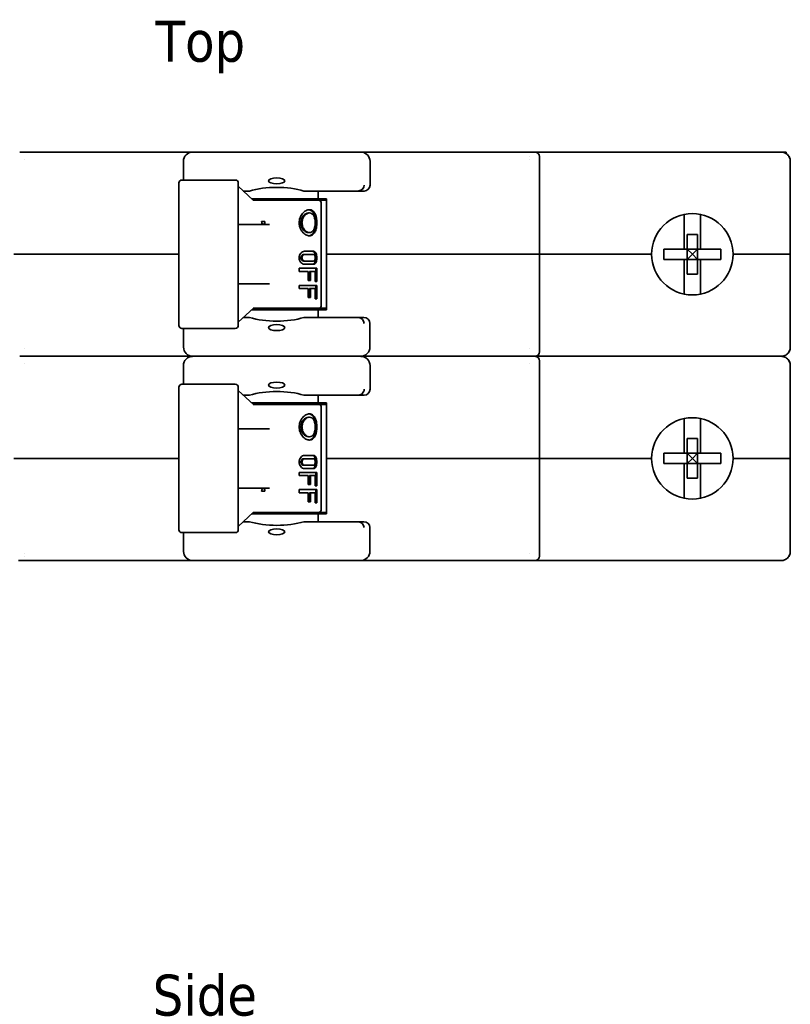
# Model space of a CAD drawing. Header units: millimetres. Extents: x 204 to 381, y 79 to 249.
# Tile 7 of 7: x 315 to 381, y 165 to 249. Entities that reach past the tile are written whole.
import ezdxf

# ---------------------------------------------------------------- set-up
doc = ezdxf.new("R2010")
doc.units = ezdxf.units.MM
doc.layers.add('Symbol (ISO)', color=7, linetype='Continuous', lineweight=25)
doc.layers.add('Visible (ISO)', color=7, linetype='Continuous', lineweight=35)
doc.styles.add('Label Text (ISO)', font='TAHOMA.TTF')

msp = doc.modelspace()

# ---------------------------------------------------------------- linework, layer by layer
at = {"layer": 'Visible (ISO)'}
for p, q in [((314.973, 237.58), (329.762, 237.58)), ((314.973, 237.58), (329.762, 237.58)), ((315.346, 236.95), (315.346, 236.95)), ((328.975, 235.192), (328.975, 236.793)), ((344.161, 237.58), (329.762, 237.58)), ((344.161, 237.58), (358.951, 237.58)), ((344.161, 237.58), (358.951, 237.58)), ((344.948, 236.793), (344.948, 234.76)), ((358.577, 237.235), (358.577, 237.235)), ((358.577, 236.95), (358.577, 236.95)), ((358.951, 237.58), (359.06, 237.58)), ((379.71, 237.58), (359.06, 237.58)), ((359.441, 228.842), (359.441, 237.199)), ((379.71, 237.58), (380.116, 237.58)), ((380.116, 237.58), (380.545, 237.58)), ((380.545, 237.453), (380.545, 237.58)), ((380.904, 228.842), (380.904, 236.793)), ((328.844, 235.192), (333.416, 235.192)), ((328.59, 222.746), (328.59, 234.938)), ((333.67, 222.746), (333.67, 234.938)), ((334.97, 233.451), (333.67, 234.656)), ((334.106, 234.252), (334.64, 234.252)), ((339.283, 234.252), (343.938, 234.252)), ((340.518, 234.252), (340.518, 233.592)), ((344.44, 234.252), (343.938, 234.252)), ((334.818, 233.592), (340.518, 233.592)), ((335.453, 233.465), (334.955, 233.465)), ((336.016, 233.465), (335.453, 233.465)), ((335.692, 233.592), (335.692, 233.465)), ((336.016, 233.465), (340.518, 233.465)), ((336.962, 233.592), (336.962, 233.465)), ((338.232, 233.592), (338.232, 233.465)), ((339.502, 233.592), (339.502, 233.465)), ((340.518, 233.592), (341.229, 233.592)), ((340.576, 233.465), (340.518, 233.465)), ((341.121, 233.465), (340.576, 233.465)), ((340.772, 233.592), (340.772, 233.465)), ((341.229, 233.465), (341.121, 233.465)), ((341.229, 228.842), (341.229, 233.592)), ((340.772, 224.474), (340.772, 233.211)), ((339.668, 232.373), (339.762, 232.373)), ((371.823, 229.287), (371.823, 232.251)), ((373.22, 232.251), (373.22, 229.287)), ((333.706, 231.255), (333.706, 231.255)), ((333.737, 231.382), (333.737, 231.382)), ((333.737, 231.382), (336.345, 231.382)), ((335.948, 231.636), (335.667, 231.636)), ((339.668, 230.697), (339.762, 230.697)), ((372.077, 229.287), (372.077, 230.541)), ((372.077, 230.541), (372.966, 230.541)), ((372.966, 229.287), (372.966, 230.541)), ((371.823, 229.287), (370.09, 229.287)), ((372.077, 229.287), (371.823, 229.287)), ((372.077, 229.287), (372.966, 229.287)), ((372.077, 229.287), (372.522, 228.842)), ((372.077, 228.398), (372.077, 229.287)), ((372.522, 228.842), (372.966, 229.287)), ((373.22, 229.287), (372.966, 229.287)), ((372.966, 228.398), (372.966, 229.287)), ((374.954, 229.287), (373.22, 229.287)), ((315.676, 228.842), (314.483, 228.842)), ((314.483, 228.842), (315.676, 228.842)), ((328.59, 228.842), (315.676, 228.842)), ((328.59, 228.842), (315.676, 228.842)), ((339.258, 228.817), (339.353, 228.817)), ((339.353, 229.096), (340.11, 229.096)), ((340.11, 228.817), (339.353, 228.817)), ((358.247, 228.842), (341.229, 228.842)), ((341.229, 228.842), (341.229, 224.093)), ((358.247, 228.842), (341.229, 228.842)), ((359.441, 228.842), (358.247, 228.842)), ((358.247, 228.842), (359.441, 228.842)), ((369.042, 228.842), (359.441, 228.842)), ((359.441, 228.842), (359.441, 220.486)), ((369.042, 228.842), (359.441, 228.842)), ((371.823, 228.398), (370.09, 228.398)), ((372.077, 228.398), (371.823, 228.398)), ((371.823, 225.433), (371.823, 228.398)), ((372.522, 228.842), (372.077, 228.398)), ((372.077, 227.144), (372.077, 228.398)), ((372.077, 228.398), (372.966, 228.398)), ((372.966, 228.398), (372.522, 228.842)), ((372.966, 227.144), (372.966, 228.398)), ((373.22, 228.398), (372.966, 228.398)), ((373.22, 228.398), (373.22, 225.433)), ((374.954, 228.398), (373.22, 228.398)), ((379.71, 228.842), (376.001, 228.842)), ((379.71, 228.842), (376.001, 228.842)), ((380.904, 228.842), (379.71, 228.842)), ((379.71, 228.842), (380.904, 228.842)), ((380.904, 228.842), (380.904, 220.892)), ((338.881, 227.369), (338.881, 227.649)), ((338.881, 227.649), (340.397, 227.649)), ((339.353, 228.258), (339.258, 228.258)), ((339.353, 228.258), (340.11, 228.258)), ((340.11, 227.979), (339.353, 227.979)), ((340.299, 227.649), (340.299, 226.506)), ((340.397, 226.506), (340.397, 227.649)), ((339.665, 227.369), (338.881, 227.369)), ((339.665, 226.607), (339.665, 227.369)), ((339.761, 226.607), (339.761, 227.369)), ((339.761, 227.369), (339.855, 227.369)), ((340.262, 227.369), (339.855, 227.369)), ((339.855, 226.607), (339.855, 227.369)), ((340.262, 226.506), (340.262, 227.369)), ((372.077, 227.144), (372.966, 227.144)), ((336.345, 226.302), (333.737, 226.302)), ((338.881, 225.896), (338.881, 226.175)), ((338.881, 226.175), (340.397, 226.175)), ((339.665, 225.896), (338.881, 225.896)), ((339.855, 226.607), (339.665, 226.607)), ((339.665, 225.134), (339.665, 225.896)), ((339.761, 225.134), (339.761, 225.896)), ((339.761, 225.896), (339.855, 225.896)), ((340.262, 225.896), (339.855, 225.896)), ((339.855, 225.134), (339.855, 225.896)), ((340.397, 226.506), (340.262, 226.506)), ((340.262, 225.032), (340.262, 225.896)), ((340.299, 226.175), (340.299, 225.032)), ((340.397, 225.032), (340.397, 226.175)), ((339.855, 225.134), (339.665, 225.134)), ((340.397, 225.032), (340.262, 225.032)), ((340.299, 225.667), (340.397, 225.667)), ((333.67, 223.029), (334.97, 224.234)), ((334.955, 224.22), (335.453, 224.22)), ((335.453, 224.22), (336.016, 224.22)), ((335.692, 224.093), (335.692, 224.22)), ((340.518, 224.22), (336.016, 224.22)), ((336.962, 224.093), (336.962, 224.22)), ((337.89, 224.22), (337.886, 224.093)), ((340.518, 224.22), (340.576, 224.22)), ((340.576, 224.22), (341.121, 224.22)), ((341.121, 224.22), (341.229, 224.22)), ((334.105, 223.432), (334.639, 223.432)), ((340.518, 224.093), (334.818, 224.093)), ((339.285, 223.432), (343.927, 223.432)), ((341.229, 224.093), (340.518, 224.093)), ((340.518, 223.432), (340.518, 224.093)), ((344.429, 223.432), (343.927, 223.432)), ((333.416, 222.492), (328.844, 222.492)), ((328.986, 222.492), (328.986, 220.892)), ((344.937, 222.924), (344.937, 220.892)), ((329.762, 220.105), (314.973, 220.105)), ((314.973, 220.105), (329.762, 220.105)), ((315.346, 220.735), (315.346, 220.735)), ((344.161, 220.105), (329.762, 220.105)), ((358.951, 220.105), (344.161, 220.105)), ((344.161, 220.105), (358.951, 220.105)), ((358.577, 220.735), (358.577, 220.735)), ((358.951, 220.105), (359.06, 220.105)), ((358.951, 220.105), (358.951, 220.105)), ((359.06, 220.105), (358.951, 220.105)), ((379.71, 220.105), (359.06, 220.105)), ((359.06, 220.105), (379.71, 220.105)), ((379.71, 220.105), (380.116, 220.105)), ((380.116, 220.105), (379.71, 220.105)), ((315.346, 219.475), (315.346, 219.475)), ((328.975, 217.717), (328.975, 219.317)), ((344.948, 219.317), (344.948, 217.284)), ((358.577, 219.475), (358.577, 219.475)), ((359.441, 211.367), (359.441, 219.724)), ((380.904, 211.367), (380.904, 219.317)), ((328.59, 205.271), (328.59, 217.463)), ((328.844, 217.717), (333.416, 217.717)), ((333.67, 205.271), (333.67, 217.463)), ((334.97, 215.976), (333.67, 217.181)), ((334.106, 216.776), (334.64, 216.776)), ((339.283, 216.776), (343.938, 216.776)), ((340.518, 216.776), (340.518, 216.117)), ((344.44, 216.776), (343.938, 216.776)), ((334.818, 216.117), (340.518, 216.117)), ((335.453, 215.99), (334.955, 215.99)), ((336.016, 215.99), (335.453, 215.99)), ((335.692, 216.117), (335.692, 215.99)), ((336.016, 215.99), (340.518, 215.99)), ((336.962, 216.117), (336.962, 215.99)), ((338.232, 216.117), (338.232, 215.99)), ((339.502, 216.117), (339.502, 215.99)), ((340.518, 216.117), (341.229, 216.117)), ((340.576, 215.99), (340.518, 215.99)), ((341.121, 215.99), (340.576, 215.99)), ((340.772, 216.117), (340.772, 215.99)), ((340.772, 206.998), (340.772, 215.736)), ((341.229, 215.99), (341.121, 215.99)), ((341.229, 211.367), (341.229, 216.117)), ((339.668, 214.898), (339.762, 214.898)), ((371.823, 211.812), (371.823, 214.776)), ((373.22, 214.776), (373.22, 211.812)), ((333.706, 213.78), (333.706, 213.78)), ((333.737, 213.907), (333.737, 213.907)), ((333.737, 213.907), (336.345, 213.907)), ((339.668, 213.221), (339.762, 213.221)), ((372.077, 211.812), (372.077, 213.065)), ((372.077, 213.065), (372.966, 213.065)), ((372.966, 211.812), (372.966, 213.065)), ((339.353, 211.621), (340.11, 211.621)), ((371.823, 211.812), (370.09, 211.812)), ((372.077, 211.812), (371.823, 211.812)), ((372.077, 211.812), (372.966, 211.812)), ((372.077, 211.812), (372.522, 211.367)), ((372.077, 210.923), (372.077, 211.812)), ((372.522, 211.367), (372.966, 211.812)), ((373.22, 211.812), (372.966, 211.812)), ((372.966, 210.923), (372.966, 211.812)), ((374.954, 211.812), (373.22, 211.812)), ((315.676, 211.367), (314.483, 211.367)), ((314.483, 211.367), (315.676, 211.367)), ((328.59, 211.367), (315.676, 211.367)), ((328.59, 211.367), (315.676, 211.367)), ((339.258, 211.342), (339.353, 211.342)), ((339.353, 210.783), (339.258, 210.783)), ((340.11, 211.342), (339.353, 211.342)), ((339.353, 210.783), (340.11, 210.783)), ((358.247, 211.367), (341.229, 211.367)), ((341.229, 211.367), (341.229, 206.617)), ((358.247, 211.367), (341.229, 211.367)), ((359.441, 211.367), (358.247, 211.367)), ((358.247, 211.367), (359.441, 211.367)), ((369.042, 211.367), (359.441, 211.367)), ((359.441, 211.367), (359.441, 203.011)), ((369.042, 211.367), (359.441, 211.367)), ((371.823, 210.923), (370.09, 210.923)), ((372.077, 210.923), (371.823, 210.923)), ((371.823, 207.958), (371.823, 210.923)), ((372.522, 211.367), (372.077, 210.923)), ((372.077, 209.669), (372.077, 210.923)), ((372.077, 210.923), (372.966, 210.923)), ((372.966, 210.923), (372.522, 211.367)), ((372.966, 209.669), (372.966, 210.923)), ((373.22, 210.923), (372.966, 210.923)), ((373.22, 210.923), (373.22, 207.958)), ((374.954, 210.923), (373.22, 210.923)), ((379.71, 211.367), (376.001, 211.367)), ((379.71, 211.367), (376.001, 211.367)), ((380.904, 211.367), (379.71, 211.367)), ((379.71, 211.367), (380.904, 211.367)), ((380.904, 211.367), (380.904, 203.417)), ((338.881, 209.894), (338.881, 210.173)), ((338.881, 210.173), (340.397, 210.173)), ((339.665, 209.894), (338.881, 209.894)), ((340.11, 210.504), (339.353, 210.504)), ((339.665, 209.132), (339.665, 209.894)), ((339.761, 209.132), (339.761, 209.894)), ((339.761, 209.894), (339.855, 209.894)), ((340.262, 209.894), (339.855, 209.894)), ((339.855, 209.132), (339.855, 209.894)), ((340.262, 209.03), (340.262, 209.894)), ((340.299, 209.03), (340.299, 210.173)), ((340.397, 209.03), (340.397, 210.173)), ((339.855, 209.132), (339.665, 209.132)), ((340.397, 209.03), (340.262, 209.03)), ((372.077, 209.669), (372.966, 209.669)), ((336.345, 208.827), (333.737, 208.827)), ((333.737, 208.827), (333.737, 208.827)), ((335.667, 208.573), (335.948, 208.573)), ((338.881, 208.421), (338.881, 208.7)), ((338.881, 208.7), (340.397, 208.7)), ((339.665, 208.421), (338.881, 208.421)), ((339.665, 207.659), (339.665, 208.421)), ((339.761, 207.659), (339.761, 208.421)), ((339.761, 208.421), (339.855, 208.421)), ((340.262, 208.421), (339.855, 208.421)), ((339.855, 207.659), (339.855, 208.421)), ((340.262, 207.557), (340.262, 208.421)), ((340.299, 208.7), (340.299, 207.557)), ((340.299, 208.192), (340.397, 208.192)), ((340.397, 207.557), (340.397, 208.7)), ((339.855, 207.659), (339.665, 207.659)), ((340.397, 207.557), (340.262, 207.557)), ((333.67, 205.554), (334.97, 206.758)), ((340.518, 206.617), (334.818, 206.617)), ((334.955, 206.744), (335.453, 206.744)), ((335.453, 206.744), (336.016, 206.744)), ((335.692, 206.617), (335.692, 206.744)), ((340.518, 206.744), (336.016, 206.744)), ((336.962, 206.617), (336.962, 206.744)), ((337.89, 206.744), (337.886, 206.617)), ((340.518, 206.744), (340.576, 206.744)), ((341.229, 206.617), (340.518, 206.617)), ((340.518, 205.957), (340.518, 206.617)), ((340.576, 206.744), (341.121, 206.744)), ((341.121, 206.744), (341.229, 206.744)), ((334.105, 205.957), (334.639, 205.957)), ((339.285, 205.957), (343.927, 205.957)), ((344.429, 205.957), (343.927, 205.957)), ((333.416, 205.017), (328.844, 205.017)), ((328.986, 205.017), (328.986, 203.417)), ((344.937, 205.449), (344.937, 203.417)), ((315.346, 203.26), (315.346, 203.26)), ((358.577, 203.26), (358.577, 203.26)), ((314.864, 202.63), (314.973, 202.63)), ((329.773, 202.63), (314.973, 202.63)), ((329.773, 202.63), (314.973, 202.63)), ((315.346, 202.975), (315.346, 202.975)), ((329.773, 202.63), (344.15, 202.63)), ((358.951, 202.63), (344.15, 202.63)), ((358.951, 202.63), (344.15, 202.63)), ((359.06, 202.63), (358.951, 202.63)), ((379.71, 202.63), (359.06, 202.63)), ((379.71, 202.63), (380.116, 202.63)), ((380.116, 202.63), (380.116, 202.63))]:
    msp.add_line(p, q, dxfattribs=at)
for centre, radius, start, end in [((329.762, 236.793), 0.787, 90, 180), ((344.161, 236.793), 0.787, 0, 90), ((359.06, 237.199), 0.381, 0, 89.99995), ((328.844, 234.938), 0.254, 89.99981, 180), ((333.416, 234.938), 0.254, 0, 90.00019), ((344.44, 234.76), 0.508, 270, 0), ((340.518, 233.211), 0.254, 0, 89.99993), ((372.522, 228.842), 3.48, 0, 180), ((372.522, 228.842), 3.48, 180, 0), ((340.518, 224.474), 0.254, 270.00007, 0), ((344.429, 222.924), 0.508, 0, 90), ((328.844, 222.746), 0.254, 180, 270.00019), ((333.416, 222.746), 0.254, 269.99981, 0), ((329.773, 220.892), 0.787, 180, 270), ((344.15, 220.892), 0.787, 270, 0), ((329.762, 219.317), 0.787, 90, 180), ((344.161, 219.317), 0.787, 0, 90), ((359.06, 220.486), 0.381, 270.00004, 0), ((359.06, 219.724), 0.381, 0, 89.99995), ((328.844, 217.463), 0.254, 89.99981, 180), ((333.416, 217.463), 0.254, 0, 90.00019), ((344.44, 217.284), 0.508, 270, 0), ((340.518, 215.736), 0.254, 0, 89.99993), ((372.522, 211.367), 3.48, 0, 180), ((372.522, 211.367), 3.48, 180, 0), ((340.518, 206.998), 0.254, 270.00007, 0), ((344.429, 205.449), 0.508, 0, 90), ((328.844, 205.271), 0.254, 180, 270.00019), ((333.416, 205.271), 0.254, 269.99981, 0), ((329.773, 203.417), 0.787, 180, 270), ((344.15, 203.417), 0.787, 270, 0), ((359.06, 203.011), 0.381, 270.00004, 0)]:
    msp.add_arc(centre, radius, start, end, dxfattribs=at)
for centre, major_axis, ratio, start_param, end_param in [((380.116, 237.199), (0, 0.381), 0.5, 6.283147, 6.283181), ((336.962, 233.272), (-3.556, 0), 0.363755, 4.000947, 5.423831), ((343.174, 234.961), (-0.977, 0.628), 0.338956, 2.656224, 2.757236), ((343.972, 234.759), (0.199, 0.473), 0.915569, 3.62882, 5.081596), ((335.881, 231.636), (0, -0.254), 0.841552, 4.712389, 6.283185), ((335.881, 231.636), (0, -0.254), 0.265988, 0, 1.570796), ((374.356, 228.842), (0, 8.067), 0.529662, 1.515665, 1.625928), ((370.687, 228.842), (0, -8.067), 0.529662, 1.515665, 1.625928), ((336.962, 224.412), (3.556, 0), 0.36397, 4.000521, 5.424257), ((343.174, 222.734), (0.965, 0.617), 0.34045, 0.387511, 0.489472), ((343.961, 222.925), (-0.199, 0.473), 0.915412, 4.343383, 5.795969), ((380.116, 220.486), (0, -0.381), 0.5, 6.283145, 6.283193), ((380.116, 219.724), (0, 0.381), 0.5, 6.283133, 6.283189), ((336.962, 215.797), (-3.556, 0), 0.363755, 4.000947, 5.423831), ((343.174, 217.486), (-0.977, 0.628), 0.338956, 2.656224, 2.757236), ((374.356, 211.367), (0, 8.067), 0.529662, 1.515665, 1.625928), ((370.687, 211.367), (0, -8.067), 0.529662, 1.515665, 1.625928), ((335.881, 208.573), (0, 0.254), 0.841552, 0, 1.570796), ((335.881, 208.573), (0, 0.254), 0.265988, 4.712389, 6.283185), ((336.962, 206.937), (3.556, 0), 0.36397, 4.000521, 5.424257), ((343.174, 205.258), (0.965, 0.617), 0.34045, 0.387511, 0.489472), ((343.961, 205.45), (-0.199, 0.473), 0.915412, 4.343383, 5.795969), ((380.116, 203.011), (0, -0.381), 0.5, 0.00001, 0.000053)]:
    msp.add_ellipse(centre, major_axis=major_axis, ratio=ratio, start_param=start_param, end_param=end_param, dxfattribs=at)
for centre, major_axis, ratio in [((336.962, 235.12), (0.699, 0), 0.363755), ((336.962, 222.563), (0.698, 0), 0.36397), ((336.962, 217.645), (0.699, 0), 0.363755), ((336.962, 205.088), (0.698, 0), 0.36397)]:
    msp.add_ellipse(centre, major_axis=major_axis, ratio=ratio, dxfattribs=at)
for points in [[(314.973, 237.58), (314.973, 237.58), (314.973, 237.58), (314.973, 237.58)], [(358.951, 237.58), (358.951, 237.58), (358.951, 237.58), (358.951, 237.58)], [(380.118, 237.58), (380.123, 237.58), (380.128, 237.58), (380.132, 237.58)], [(380.287, 237.561), (380.323, 237.553), (380.359, 237.543), (380.393, 237.53)], [(380.753, 237.256), (380.812, 237.174), (380.855, 237.082), (380.879, 236.988)], [(333.737, 226.302), (333.715, 226.302), (333.691, 226.297), (333.67, 226.287)], [(314.973, 220.105), (314.973, 220.105), (314.973, 220.105), (314.973, 220.105)], [(358.951, 220.105), (358.951, 220.105), (358.951, 220.105), (358.951, 220.105)], [(380.116, 220.105), (380.116, 220.105), (380.116, 220.105), (380.116, 220.105)], [(380.127, 220.105), (380.124, 220.105), (380.121, 220.105), (380.118, 220.105)], [(380.118, 220.105), (380.123, 220.105), (380.127, 220.105), (380.132, 220.105)], [(380.39, 220.154), (380.356, 220.141), (380.321, 220.131), (380.285, 220.123)], [(380.287, 220.086), (380.323, 220.078), (380.359, 220.067), (380.393, 220.054)], [(380.879, 220.697), (380.855, 220.603), (380.812, 220.51), (380.753, 220.429)], [(380.753, 219.78), (380.812, 219.699), (380.855, 219.607), (380.879, 219.513)], [(333.737, 208.827), (333.715, 208.827), (333.691, 208.822), (333.67, 208.812)], [(380.879, 203.222), (380.855, 203.127), (380.812, 203.035), (380.753, 202.953)], [(358.951, 202.63), (358.951, 202.63), (358.951, 202.63), (358.951, 202.63)], [(380.128, 202.63), (380.125, 202.63), (380.121, 202.63), (380.118, 202.63)], [(380.39, 202.679), (380.356, 202.666), (380.321, 202.656), (380.285, 202.648)]]:
    msp.add_open_spline(points, degree=3, dxfattribs=at)
for points, knots in [([(380.116, 237.58), (380.171, 237.58), (380.226, 237.574), (380.28, 237.563), (380.283, 237.562), (380.285, 237.562), (380.287, 237.561)], [0.0000351, 0.0000351, 0.0000351, 0.0000351, 0.1428571, 0.1428571, 0.1428571, 0.1485387, 0.1485387, 0.1485387, 0.1485387]), ([(380.393, 237.53), (380.409, 237.524), (380.425, 237.517), (380.44, 237.51), (380.492, 237.487), (380.541, 237.458), (380.588, 237.423), (380.635, 237.388), (380.678, 237.347), (380.717, 237.302), (380.755, 237.256), (380.789, 237.206), (380.817, 237.151), (380.845, 237.097), (380.867, 237.038), (380.882, 236.978), (380.896, 236.917), (380.904, 236.855), (380.904, 236.793)], [0.2431507, 0.2431507, 0.2431507, 0.2431507, 0.2857143, 0.2857143, 0.2857143, 0.4285714, 0.4285714, 0.4285714, 0.5714286, 0.5714286, 0.5714286, 0.7142857, 0.7142857, 0.7142857, 0.8571429, 0.8571429, 0.8571429, 1, 1, 1, 1]), ([(339.762, 230.417), (339.666, 230.417), (339.558, 230.446), (339.349, 230.56), (339.247, 230.646), (339.083, 230.843), (339.008, 230.968), (338.907, 231.244), (338.881, 231.394), (338.881, 231.676), (338.907, 231.826), (339.008, 232.101), (339.083, 232.226), (339.247, 232.424), (339.349, 232.51), (339.558, 232.624), (339.666, 232.652), (339.762, 232.652)], [-0.5084245, -0.5084245, -0.5084245, -0.5084245, -0.4660615, -0.4660615, -0.4236986, -0.4236986, -0.3813241, -0.3813241, -0.3389497, -0.3389497, -0.2965752, -0.2965752, -0.2542008, -0.2542008, -0.2118378, -0.2118378, -0.1694748, -0.1694748, -0.1694748, -0.1694748]), ([(339.715, 230.419), (339.795, 230.427), (339.873, 230.455), (340.022, 230.56), (340.09, 230.646), (340.192, 230.843), (340.233, 230.968), (340.286, 231.243), (340.299, 231.394), (340.299, 231.535), (340.299, 231.676), (340.286, 231.826), (340.233, 232.101), (340.192, 232.226), (340.09, 232.424), (340.022, 232.51), (339.873, 232.615), (339.795, 232.643), (339.715, 232.65)], [-0.162731, -0.162731, -0.162731, -0.162731, -0.1271723, -0.1271723, -0.0847904, -0.0847904, -0.0423952, -0.0423952, 0, 0, 0, 0.0423952, 0.0423952, 0.0847904, 0.0847904, 0.1271723, 0.1271723, 0.162731, 0.162731, 0.162731, 0.162731]), ([(339.762, 232.652), (339.858, 232.652), (339.953, 232.624), (340.117, 232.51), (340.185, 232.424), (340.288, 232.226), (340.33, 232.101), (340.384, 231.826), (340.397, 231.676), (340.397, 231.535), (340.397, 231.394), (340.384, 231.244), (340.33, 230.968), (340.288, 230.843), (340.185, 230.646), (340.117, 230.56), (339.953, 230.446), (339.858, 230.417), (339.762, 230.417)], [-0.1694748, -0.1694748, -0.1694748, -0.1694748, -0.1271119, -0.1271119, -0.0847489, -0.0847489, -0.0423745, -0.0423745, 0, 0, 0, 0.0423745, 0.0423745, 0.0847489, 0.0847489, 0.1271119, 0.1271119, 0.1694748, 0.1694748, 0.1694748, 0.1694748]), ([(339.668, 230.697), (339.597, 230.697), (339.517, 230.718), (339.364, 230.803), (339.291, 230.868), (339.172, 231.016), (339.119, 231.11), (339.047, 231.317), (339.029, 231.429), (339.029, 231.64), (339.047, 231.753), (339.119, 231.959), (339.172, 232.053), (339.291, 232.202), (339.364, 232.266), (339.517, 232.352), (339.597, 232.373), (339.668, 232.373)], [-0.3803251, -0.3803251, -0.3803251, -0.3803251, -0.3486328, -0.3486328, -0.3169406, -0.3169406, -0.2852453, -0.2852453, -0.25355, -0.25355, -0.2218548, -0.2218548, -0.1901595, -0.1901595, -0.1584673, -0.1584673, -0.126775, -0.126775, -0.126775, -0.126775]), ([(339.762, 232.373), (339.69, 232.373), (339.61, 232.352), (339.458, 232.266), (339.385, 232.202), (339.267, 232.053), (339.214, 231.959), (339.143, 231.753), (339.125, 231.64), (339.125, 231.429), (339.143, 231.317), (339.214, 231.11), (339.267, 231.016), (339.385, 230.868), (339.458, 230.803), (339.61, 230.718), (339.69, 230.697), (339.762, 230.697)], [0.1267428, 0.1267428, 0.1267428, 0.1267428, 0.1584272, 0.1584272, 0.1901116, 0.1901116, 0.2217986, 0.2217986, 0.2534856, 0.2534856, 0.2851727, 0.2851727, 0.3168597, 0.3168597, 0.3485441, 0.3485441, 0.3802285, 0.3802285, 0.3802285, 0.3802285]), ([(339.762, 230.697), (339.833, 230.697), (339.906, 230.718), (340.033, 230.803), (340.088, 230.868), (340.171, 231.016), (340.206, 231.11), (340.251, 231.317), (340.262, 231.429), (340.262, 231.535), (340.262, 231.64), (340.251, 231.753), (340.206, 231.959), (340.171, 232.053), (340.088, 232.202), (340.033, 232.266), (339.906, 232.352), (339.833, 232.373), (339.762, 232.373)], [0.3802285, 0.3802285, 0.3802285, 0.3802285, 0.4119129, 0.4119129, 0.4435973, 0.4435973, 0.4752843, 0.4752843, 0.5069713, 0.5069713, 0.5069713, 0.5386583, 0.5386583, 0.5703453, 0.5703453, 0.6020297, 0.6020297, 0.6337141, 0.6337141, 0.6337141, 0.6337141]), ([(333.67, 231.397), (333.685, 231.391), (333.702, 231.385), (333.725, 231.383), (333.731, 231.382), (333.737, 231.382)], [0.07470529, 0.07470529, 0.07470529, 0.07470529, 0.08440423, 0.08440423, 0.08793289, 0.08793289, 0.08793289, 0.08793289]), ([(339.353, 227.979), (339.297, 227.979), (339.237, 227.993), (339.122, 228.05), (339.069, 228.093), (338.983, 228.192), (338.945, 228.254), (338.894, 228.392), (338.881, 228.467), (338.881, 228.608), (338.894, 228.683), (338.944, 228.82), (338.982, 228.882), (339.067, 228.981), (339.121, 229.024), (339.236, 229.082), (339.297, 229.096), (339.353, 229.096)], [-0.2548195, -0.2548195, -0.2548195, -0.2548195, -0.2334305, -0.2334305, -0.2120415, -0.2120415, -0.1908243, -0.1908243, -0.169607, -0.169607, -0.1485135, -0.1485135, -0.12742, -0.12742, -0.1059074, -0.1059074, -0.0843949, -0.0843949, -0.0843949, -0.0843949]), ([(339.258, 228.258), (339.23, 228.258), (339.2, 228.265), (339.144, 228.294), (339.118, 228.316), (339.077, 228.365), (339.059, 228.397), (339.035, 228.465), (339.029, 228.503), (339.029, 228.573), (339.035, 228.61), (339.059, 228.679), (339.077, 228.711), (339.119, 228.76), (339.145, 228.782), (339.2, 228.81), (339.23, 228.817), (339.258, 228.817)], [-0.12720282, -0.12720282, -0.12720282, -0.12720282, -0.11649443, -0.11649443, -0.10578604, -0.10578604, -0.09525794, -0.09525794, -0.08472984, -0.08472984, -0.07415275, -0.07415275, -0.06357565, -0.06357565, -0.05291621, -0.05291621, -0.04225676, -0.04225676, -0.04225676, -0.04225676]), ([(339.353, 228.817), (339.325, 228.817), (339.295, 228.81), (339.239, 228.781), (339.213, 228.76), (339.172, 228.71), (339.155, 228.679), (339.131, 228.61), (339.125, 228.573), (339.125, 228.502), (339.131, 228.465), (339.155, 228.396), (339.173, 228.365), (339.214, 228.315), (339.24, 228.294), (339.295, 228.265), (339.325, 228.258), (339.353, 228.258)], [0.04224626, 0.04224626, 0.04224626, 0.04224626, 0.05294229, 0.05294229, 0.06363833, 0.06363833, 0.07416615, 0.07416615, 0.08469397, 0.08469397, 0.09526747, 0.09526747, 0.10584098, 0.10584098, 0.11649137, 0.11649137, 0.12714175, 0.12714175, 0.12714175, 0.12714175]), ([(340.016, 227.979), (340.056, 227.979), (340.097, 227.993), (340.169, 228.051), (340.2, 228.094), (340.247, 228.193), (340.267, 228.256), (340.293, 228.393), (340.299, 228.467), (340.299, 228.538), (340.299, 228.608), (340.293, 228.683), (340.267, 228.82), (340.247, 228.882), (340.2, 228.981), (340.169, 229.024), (340.097, 229.082), (340.056, 229.096), (340.016, 229.096)], [0.2541049, 0.2541049, 0.2541049, 0.2541049, 0.2756513, 0.2756513, 0.2971977, 0.2971977, 0.3182948, 0.3182948, 0.339392, 0.339392, 0.339392, 0.3604891, 0.3604891, 0.3815863, 0.3815863, 0.4031326, 0.4031326, 0.424679, 0.424679, 0.424679, 0.424679]), ([(340.11, 229.096), (340.151, 229.096), (340.192, 229.082), (340.265, 229.024), (340.296, 228.981), (340.344, 228.882), (340.364, 228.82), (340.39, 228.683), (340.397, 228.608), (340.397, 228.538), (340.397, 228.467), (340.39, 228.392), (340.364, 228.254), (340.344, 228.192), (340.295, 228.093), (340.264, 228.05), (340.192, 227.993), (340.151, 227.979), (340.11, 227.979)], [-0.0852121, -0.0852121, -0.0852121, -0.0852121, -0.0636996, -0.0636996, -0.042187, -0.042187, -0.0210935, -0.0210935, 0, 0, 0, 0.0212173, 0.0212173, 0.0424345, 0.0424345, 0.0638235, 0.0638235, 0.0852125, 0.0852125, 0.0852125, 0.0852125]), ([(340.11, 228.258), (340.13, 228.258), (340.151, 228.265), (340.189, 228.294), (340.206, 228.315), (340.232, 228.365), (340.243, 228.396), (340.258, 228.465), (340.262, 228.502), (340.262, 228.538), (340.262, 228.573), (340.258, 228.61), (340.243, 228.679), (340.232, 228.71), (340.206, 228.76), (340.189, 228.781), (340.152, 228.81), (340.131, 228.817), (340.11, 228.817)], [0.12694023, 0.12694023, 0.12694023, 0.12694023, 0.13759061, 0.13759061, 0.148241, 0.148241, 0.15881451, 0.15881451, 0.16938801, 0.16938801, 0.16938801, 0.17991583, 0.17991583, 0.19044365, 0.19044365, 0.20113969, 0.20113969, 0.21183572, 0.21183572, 0.21183572, 0.21183572]), ([(380.904, 220.892), (380.904, 220.83), (380.896, 220.768), (380.882, 220.708), (380.867, 220.648), (380.845, 220.589), (380.817, 220.534), (380.79, 220.479), (380.756, 220.429), (380.717, 220.383), (380.678, 220.338), (380.635, 220.297), (380.588, 220.262), (380.542, 220.227), (380.492, 220.198), (380.44, 220.175), (380.424, 220.167), (380.407, 220.16), (380.39, 220.154)], [0, 0, 0, 0, 0.1428571, 0.1428571, 0.1428571, 0.2857143, 0.2857143, 0.2857143, 0.4285714, 0.4285714, 0.4285714, 0.5714286, 0.5714286, 0.5714286, 0.7142857, 0.7142857, 0.7142857, 0.7598635, 0.7598635, 0.7598635, 0.7598635]), ([(380.285, 220.123), (380.284, 220.123), (380.282, 220.122), (380.28, 220.122), (380.226, 220.111), (380.171, 220.105), (380.116, 220.105)], [0.8531138, 0.8531138, 0.8531138, 0.8531138, 0.8571429, 0.8571429, 0.8571429, 0.999979, 0.999979, 0.999979, 0.999979]), ([(380.132, 220.105), (380.181, 220.104), (380.231, 220.098), (380.28, 220.088), (380.283, 220.087), (380.285, 220.087), (380.287, 220.086)], [0.013591, 0.013591, 0.013591, 0.013591, 0.1428571, 0.1428571, 0.1428571, 0.1485432, 0.1485432, 0.1485432, 0.1485432]), ([(380.393, 220.054), (380.409, 220.049), (380.425, 220.042), (380.44, 220.035), (380.492, 220.012), (380.541, 219.983), (380.588, 219.948), (380.635, 219.913), (380.678, 219.872), (380.717, 219.827), (380.755, 219.781), (380.789, 219.731), (380.817, 219.676), (380.845, 219.621), (380.867, 219.563), (380.882, 219.502), (380.896, 219.442), (380.904, 219.38), (380.904, 219.317)], [0.2431396, 0.2431396, 0.2431396, 0.2431396, 0.2857143, 0.2857143, 0.2857143, 0.4285714, 0.4285714, 0.4285714, 0.5714286, 0.5714286, 0.5714286, 0.7142857, 0.7142857, 0.7142857, 0.8571429, 0.8571429, 0.8571429, 1, 1, 1, 1]), ([(343.999, 216.78), (344.054, 216.787), (344.107, 216.804), (344.214, 216.858), (344.265, 216.898), (344.353, 216.996), (344.387, 217.053), (344.428, 217.158), (344.439, 217.203), (344.447, 217.26), (344.448, 217.272), (344.449, 217.284)], [0.000001, 0.000001, 0.000001, 0.000001, 0.01737035, 0.01737035, 0.03712011, 0.03712011, 0.0569536, 0.0569536, 0.07078215, 0.07078215, 0.07446974, 0.07446974, 0.07446974, 0.07446974]), ([(339.762, 212.942), (339.666, 212.942), (339.558, 212.97), (339.349, 213.085), (339.247, 213.171), (339.083, 213.368), (339.008, 213.493), (338.907, 213.768), (338.881, 213.918), (338.881, 214.201), (338.907, 214.351), (339.008, 214.626), (339.083, 214.751), (339.247, 214.949), (339.349, 215.035), (339.558, 215.149), (339.666, 215.177), (339.762, 215.177)], [-0.5084245, -0.5084245, -0.5084245, -0.5084245, -0.4660615, -0.4660615, -0.4236986, -0.4236986, -0.3813241, -0.3813241, -0.3389497, -0.3389497, -0.2965752, -0.2965752, -0.2542008, -0.2542008, -0.2118378, -0.2118378, -0.1694748, -0.1694748, -0.1694748, -0.1694748]), ([(339.668, 213.221), (339.597, 213.221), (339.517, 213.243), (339.364, 213.328), (339.291, 213.393), (339.172, 213.541), (339.119, 213.635), (339.047, 213.842), (339.029, 213.954), (339.029, 214.165), (339.047, 214.278), (339.119, 214.484), (339.172, 214.578), (339.291, 214.727), (339.364, 214.791), (339.517, 214.877), (339.597, 214.898), (339.668, 214.898)], [-0.3803251, -0.3803251, -0.3803251, -0.3803251, -0.3486328, -0.3486328, -0.3169406, -0.3169406, -0.2852453, -0.2852453, -0.25355, -0.25355, -0.2218548, -0.2218548, -0.1901595, -0.1901595, -0.1584673, -0.1584673, -0.126775, -0.126775, -0.126775, -0.126775]), ([(339.762, 214.898), (339.69, 214.898), (339.61, 214.877), (339.458, 214.791), (339.385, 214.727), (339.267, 214.578), (339.214, 214.484), (339.143, 214.278), (339.125, 214.165), (339.125, 213.954), (339.143, 213.842), (339.214, 213.635), (339.267, 213.541), (339.385, 213.393), (339.458, 213.328), (339.61, 213.243), (339.69, 213.221), (339.762, 213.221)], [0.1267428, 0.1267428, 0.1267428, 0.1267428, 0.1584272, 0.1584272, 0.1901116, 0.1901116, 0.2217986, 0.2217986, 0.2534856, 0.2534856, 0.2851727, 0.2851727, 0.3168597, 0.3168597, 0.3485441, 0.3485441, 0.3802285, 0.3802285, 0.3802285, 0.3802285]), ([(339.715, 212.944), (339.795, 212.952), (339.873, 212.98), (340.022, 213.085), (340.09, 213.171), (340.192, 213.368), (340.233, 213.493), (340.286, 213.768), (340.299, 213.918), (340.299, 214.06), (340.299, 214.201), (340.286, 214.351), (340.233, 214.626), (340.192, 214.751), (340.09, 214.949), (340.022, 215.034), (339.873, 215.14), (339.795, 215.167), (339.715, 215.175)], [-0.162731, -0.162731, -0.162731, -0.162731, -0.1271723, -0.1271723, -0.0847904, -0.0847904, -0.0423952, -0.0423952, 0, 0, 0, 0.0423952, 0.0423952, 0.0847904, 0.0847904, 0.1271723, 0.1271723, 0.162731, 0.162731, 0.162731, 0.162731]), ([(339.762, 215.177), (339.858, 215.177), (339.953, 215.149), (340.117, 215.035), (340.185, 214.949), (340.288, 214.751), (340.33, 214.626), (340.384, 214.351), (340.397, 214.201), (340.397, 214.06), (340.397, 213.918), (340.384, 213.768), (340.33, 213.493), (340.288, 213.368), (340.185, 213.171), (340.117, 213.085), (339.953, 212.97), (339.858, 212.942), (339.762, 212.942)], [-0.1694748, -0.1694748, -0.1694748, -0.1694748, -0.1271119, -0.1271119, -0.0847489, -0.0847489, -0.0423745, -0.0423745, 0, 0, 0, 0.0423745, 0.0423745, 0.0847489, 0.0847489, 0.1271119, 0.1271119, 0.1694748, 0.1694748, 0.1694748, 0.1694748]), ([(339.762, 213.221), (339.833, 213.221), (339.906, 213.243), (340.033, 213.328), (340.088, 213.393), (340.171, 213.541), (340.206, 213.635), (340.251, 213.842), (340.262, 213.954), (340.262, 214.06), (340.262, 214.165), (340.251, 214.278), (340.206, 214.484), (340.171, 214.578), (340.088, 214.727), (340.033, 214.791), (339.906, 214.877), (339.833, 214.898), (339.762, 214.898)], [0.3802285, 0.3802285, 0.3802285, 0.3802285, 0.4119129, 0.4119129, 0.4435973, 0.4435973, 0.4752843, 0.4752843, 0.5069713, 0.5069713, 0.5069713, 0.5386583, 0.5386583, 0.5703453, 0.5703453, 0.6020297, 0.6020297, 0.6337141, 0.6337141, 0.6337141, 0.6337141]), ([(333.67, 213.922), (333.685, 213.915), (333.702, 213.91), (333.725, 213.908), (333.731, 213.907), (333.737, 213.907)], [0.07470529, 0.07470529, 0.07470529, 0.07470529, 0.08440423, 0.08440423, 0.08793289, 0.08793289, 0.08793289, 0.08793289]), ([(339.353, 210.504), (339.297, 210.504), (339.236, 210.518), (339.121, 210.576), (339.067, 210.619), (338.982, 210.718), (338.944, 210.78), (338.894, 210.917), (338.881, 210.992), (338.881, 211.133), (338.894, 211.207), (338.944, 211.344), (338.982, 211.407), (339.067, 211.506), (339.121, 211.549), (339.236, 211.607), (339.297, 211.621), (339.353, 211.621)], [-0.2548191, -0.2548191, -0.2548191, -0.2548191, -0.2333066, -0.2333066, -0.2117941, -0.2117941, -0.1907005, -0.1907005, -0.169607, -0.169607, -0.1485135, -0.1485135, -0.12742, -0.12742, -0.1059074, -0.1059074, -0.0843949, -0.0843949, -0.0843949, -0.0843949]), ([(340.016, 210.504), (340.056, 210.504), (340.097, 210.518), (340.169, 210.576), (340.2, 210.619), (340.247, 210.718), (340.267, 210.78), (340.293, 210.917), (340.299, 210.992), (340.299, 211.062), (340.299, 211.133), (340.293, 211.207), (340.267, 211.344), (340.247, 211.407), (340.2, 211.506), (340.169, 211.549), (340.097, 211.607), (340.056, 211.621), (340.016, 211.621)], [0.2541049, 0.2541049, 0.2541049, 0.2541049, 0.2756513, 0.2756513, 0.2971977, 0.2971977, 0.3182948, 0.3182948, 0.339392, 0.339392, 0.339392, 0.3604891, 0.3604891, 0.3815863, 0.3815863, 0.4031326, 0.4031326, 0.424679, 0.424679, 0.424679, 0.424679]), ([(340.11, 211.621), (340.151, 211.621), (340.192, 211.607), (340.265, 211.549), (340.296, 211.506), (340.344, 211.407), (340.364, 211.344), (340.39, 211.207), (340.397, 211.133), (340.397, 211.062), (340.397, 210.992), (340.39, 210.917), (340.364, 210.78), (340.344, 210.718), (340.296, 210.619), (340.265, 210.576), (340.192, 210.518), (340.151, 210.504), (340.11, 210.504)], [-0.0852121, -0.0852121, -0.0852121, -0.0852121, -0.0636996, -0.0636996, -0.042187, -0.042187, -0.0210935, -0.0210935, 0, 0, 0, 0.0210935, 0.0210935, 0.042187, 0.042187, 0.0636996, 0.0636996, 0.0852121, 0.0852121, 0.0852121, 0.0852121]), ([(339.258, 210.783), (339.23, 210.783), (339.2, 210.79), (339.144, 210.819), (339.118, 210.84), (339.077, 210.89), (339.059, 210.921), (339.035, 210.99), (339.029, 211.027), (339.029, 211.098), (339.035, 211.135), (339.059, 211.203), (339.077, 211.235), (339.118, 211.284), (339.144, 211.306), (339.2, 211.335), (339.23, 211.342), (339.258, 211.342)], [-0.12720273, -0.12720273, -0.12720273, -0.12720273, -0.11649434, -0.11649434, -0.10578595, -0.10578595, -0.09525785, -0.09525785, -0.08472974, -0.08472974, -0.07420164, -0.07420164, -0.06367354, -0.06367354, -0.05296515, -0.05296515, -0.04225676, -0.04225676, -0.04225676, -0.04225676]), ([(339.353, 211.342), (339.325, 211.342), (339.295, 211.335), (339.239, 211.306), (339.213, 211.284), (339.172, 211.235), (339.155, 211.203), (339.131, 211.135), (339.125, 211.098), (339.125, 211.027), (339.131, 210.99), (339.155, 210.921), (339.172, 210.89), (339.213, 210.84), (339.239, 210.819), (339.295, 210.79), (339.325, 210.783), (339.353, 210.783)], [0.04224626, 0.04224626, 0.04224626, 0.04224626, 0.05294229, 0.05294229, 0.06363833, 0.06363833, 0.07416615, 0.07416615, 0.08469397, 0.08469397, 0.09522178, 0.09522178, 0.1057496, 0.1057496, 0.11644564, 0.11644564, 0.12714167, 0.12714167, 0.12714167, 0.12714167]), ([(340.11, 210.783), (340.131, 210.783), (340.152, 210.79), (340.189, 210.819), (340.206, 210.84), (340.232, 210.89), (340.243, 210.921), (340.258, 210.99), (340.262, 211.027), (340.262, 211.062), (340.262, 211.098), (340.258, 211.135), (340.243, 211.203), (340.232, 211.235), (340.206, 211.284), (340.189, 211.306), (340.152, 211.335), (340.131, 211.342), (340.11, 211.342)], [0.12694023, 0.12694023, 0.12694023, 0.12694023, 0.13763626, 0.13763626, 0.14833229, 0.14833229, 0.15886011, 0.15886011, 0.16938793, 0.16938793, 0.16938793, 0.17991575, 0.17991575, 0.19044357, 0.19044357, 0.2011396, 0.2011396, 0.21183564, 0.21183564, 0.21183564, 0.21183564]), ([(380.904, 203.417), (380.904, 203.355), (380.896, 203.293), (380.882, 203.233), (380.867, 203.172), (380.845, 203.114), (380.817, 203.059), (380.79, 203.004), (380.756, 202.954), (380.717, 202.908), (380.678, 202.862), (380.635, 202.822), (380.588, 202.787), (380.542, 202.752), (380.492, 202.723), (380.44, 202.699), (380.424, 202.692), (380.407, 202.685), (380.39, 202.679)], [0, 0, 0, 0, 0.1428571, 0.1428571, 0.1428571, 0.2857143, 0.2857143, 0.2857143, 0.4285714, 0.4285714, 0.4285714, 0.5714286, 0.5714286, 0.5714286, 0.7142857, 0.7142857, 0.7142857, 0.7598547, 0.7598547, 0.7598547, 0.7598547]), ([(380.285, 202.648), (380.284, 202.648), (380.282, 202.647), (380.28, 202.647), (380.226, 202.635), (380.171, 202.63), (380.116, 202.63)], [0.8531166, 0.8531166, 0.8531166, 0.8531166, 0.8571429, 0.8571429, 0.8571429, 0.9999843, 0.9999843, 0.9999843, 0.9999843])]:
    msp.add_open_spline(points, degree=3, knots=knots, dxfattribs=at)

# ---------------------------------------------------------------- texts
at = {"layer": 'Symbol (ISO)', "char_height": 3.5, "attachment_point": 7, "style": 'Label Text (ISO)'}
for s, insert, line_spacing_factor in [('Top', (326.597, 244.317), 1.803571), ('Side', (326.35, 163.627), 1.16)]:
    msp.add_mtext(s, dxfattribs=dict(at, insert=insert, line_spacing_factor=line_spacing_factor))

doc.saveas('drawing.dxf')
